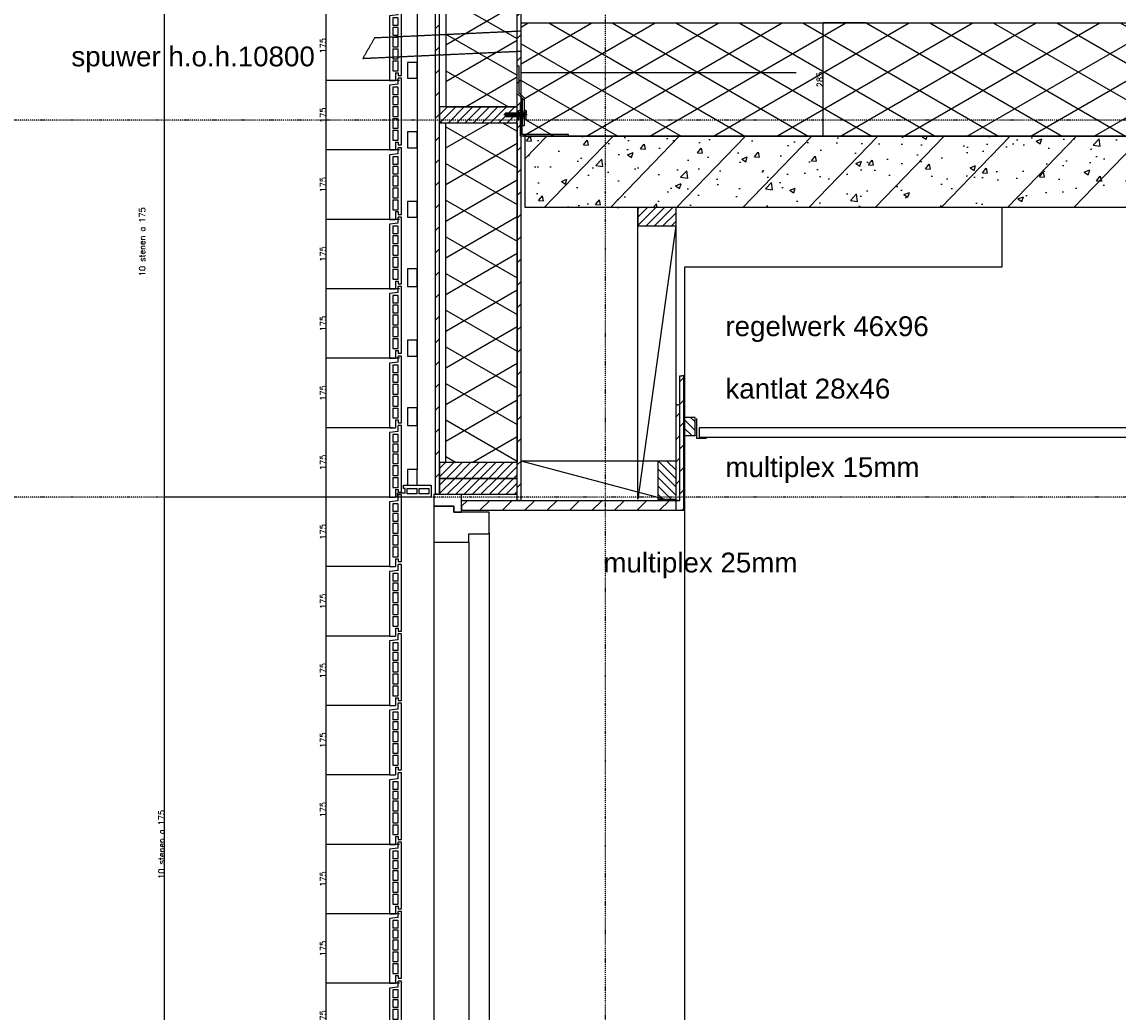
# Model space of a CAD drawing. Extents: x 0 to 297174, y -27731 to 163980.
# Tile 14 of 152: x 108656 to 111418, y 100568 to 103064. Entities that reach past the tile are written whole.
import ezdxf
from ezdxf.enums import TextEntityAlignment as Align

# ---------------------------------------------------------------- set-up
doc = ezdxf.new("R2010")
doc.units = 0
doc.header["$LTSCALE"] = 5
doc.header["$MEASUREMENT"] = 0
doc.header["$PDMODE"] = 3
doc.header["$PDSIZE"] = 0.1
for name, pattern in [('DASHDOT', [1, 0.5, -0.25, 0, -0.25]), ('DD1', [2.66667, 1.66667, -0.5, 0, -0.5]), ('HIDDEN', [0.375, 0.25, -0.125])]:
    doc.linetypes.add(name, pattern=pattern)
doc.layers.get('0').update_dxf_attribs({"linetype": 'CONTINUOUS'})
doc.layers.get('DEFPOINTS').update_dxf_attribs({"linetype": 'CONTINUOUS'})
for name, color, linetype in [('A--A21--_F-23-', 9, 'CONTINUOUS'), ('A--A25--_F--3-', 9, 'CONTINUOUS'), ('A--A42--_F-23-', 9, 'CONTINUOUS'), ('A--L13D3_VLOEREN', 3, 'CONTINUOUS'), ('A--L21--', 3, 'CONTINUOUS'), ('A--L21--_F-23-', 4, 'CONTINUOUS'), ('A--L21D1_BUITENWAND', 1, 'CONTINUOUS'), ('A--L21D3_BUITENWAND', 3, 'CONTINUOUS'), ('A--L21D4_BUITENWAND', 4, 'CONTINUOUS'), ('A--L21DC1_BUITENWAND', 1, 'HIDDEN'), ('A--L25--', 7, 'CONTINUOUS'), ('A--L25--_F-23-', 7, 'CONTINUOUS'), ('A--L31--', 2, 'CONTINUOUS'), ('A--L31--_F--3-', 7, 'CONTINUOUS'), ('A--L31D1_BUITENKOZIJN', 1, 'CONTINUOUS'), ('A--L35--', 7, 'CONTINUOUS'), ('A--L35--_F-23-', 7, 'CONTINUOUS'), ('A--L35-D2-_PLAFONDS', 2, 'CONTINUOUS'), ('A--L35-D4-_PLAFONDS', 4, 'CONTINUOUS'), ('A--L351-_F-23-', 7, 'CONTINUOUS'), ('A--L42--', 7, 'CONTINUOUS'), ('A--L42--_F-23-', 7, 'CONTINUOUS'), ('A--M$1A-_F123-', 1, 'CONTINUOUS'), ('A--T$1A-_F123_20', 1, 'CONTINUOUS'), ('STRAMIEN', 8, 'DD1'), ('X--LR---_CP', 7, 'CONTINUOUS')]:
    doc.layers.add(name, color=color, linetype=linetype)
doc.styles.add('EB2', font='ARIAL.TTF')
doc.styles.add('HIEMSTRA', font='romans.shx')
doc.dimstyles.new('ALFA25', dxfattribs={"dimtxt": 50, "dimasz": 2, "dimexe": 0.3, "dimexo": 0.3, "dimgap": 2, "dimtad": 1, "dimdec": 0, "dimzin": 0, "dimdsep": 46, "dimtxsty": 'HIEMSTRA', "dimblk1": 'OBLIQUE', "dimblk2": 'OBLIQUE', "dimsah": 1, "dimcen": 0.09, "dimdle": 0.3, "dimclrd": 1, "dimclre": 1, "dimclrt": 2, "dimadec": 0, "dimazin": 0, "dimtfac": 0.75, "dimtdec": 4, "dimtix": 1, "dimtmove": 2, "dimatfit": 3, "dimldrblk": 'OBLIQUE', "dimfxl": 0, "dimtvp": 625, "dimtolj": 1, "dimtzin": 0, "dimarcsym": 0})
pattern_1 = [(45, (0, 0), (-10.6066, 10.6066), [])]

# ---------------------------------------------------------------- blocks, each defined once
blk = doc.blocks.new('ARGETON175')
at = {"layer": 'A--L21D3_BUITENWAND'}
for p, q in [((0, 168), (-8, 168)), ((-8, 153), (-8, 168)), ((0, 0), (0, 168)), ((-8, 153), (-30, 150.5)), ((-30, 150.5), (-30, -12.5)), ((-22, 145.5), (-22, 126)), ((-8, 145.5), (-22, 145.5)), ((-8, 126), (-8, 145.5)), ((-8, 126), (-22, 126)), ((-8, 121), (-22, 121)), ((-22, 121), (-22, 102)), ((-8, 102), (-8, 121)), ((-22, 102), (-8, 102)), ((-22, 97), (-22, 72)), ((-22, 97), (-8, 97)), ((-8, 72), (-8, 97)), ((-22, 72), (-8, 72)), ((-22, 67), (-22, 42)), ((-22, 67), (-8, 67)), ((-8, 42), (-8, 67)), ((-22, 42), (-8, 42)), ((-22, 37), (-22, 12)), ((-22, 37), (-8, 37)), ((-8, 12), (-8, 37)), ((-22, 12), (-8, 12)), ((-15, 7), (-15, -12.5)), ((-15, 7), (-8, 7)), ((-8, 7), (-8, 0)), ((-8, 0), (0, 0)), ((-30, -12.5), (-15, -12.5))]:
    blk.add_line(p, q, dxfattribs=at)
blk = doc.blocks.new('ARGE175GR')
at = {"layer": 'A--L21D3_BUITENWAND', "color": 8}
for p, q in [((0, 168), (-8, 168)), ((-8, 153), (-8, 168)), ((0, 0), (0, 168)), ((-8, 153), (-30, 150.5)), ((-30, 150.5), (-30, -12.5)), ((-22, 145.5), (-22, 126)), ((-8, 145.5), (-22, 145.5)), ((-8, 126), (-8, 145.5)), ((-8, 126), (-22, 126)), ((-8, 121), (-22, 121)), ((-22, 121), (-22, 102)), ((-8, 102), (-8, 121)), ((-22, 102), (-8, 102)), ((-22, 97), (-22, 72)), ((-22, 97), (-8, 97)), ((-8, 72), (-8, 97)), ((-22, 72), (-8, 72)), ((-22, 67), (-22, 42)), ((-22, 67), (-8, 67)), ((-8, 42), (-8, 67)), ((-22, 42), (-8, 42)), ((-22, 37), (-22, 12)), ((-22, 37), (-8, 37)), ((-8, 12), (-8, 37)), ((-22, 12), (-8, 12)), ((-15, 7), (-15, -12.5)), ((-15, 7), (-8, 7)), ((-8, 7), (-8, 0)), ((-8, 0), (0, 0)), ((-30, -12.5), (-15, -12.5))]:
    blk.add_line(p, q, dxfattribs=at)
blk = doc.blocks.new('_OBLIQUE')
at = {"color": 0, "linetype": 'ByBlock'}
blk.add_line((-0.5, -0.5), (0.5, 0.5), dxfattribs=at)
blk = doc.blocks.new('*D272')
at = {"layer": 'A--M$1A-_F123-', "color": 1, "lineweight": -2}
for p, q in [((109607.3, 100640.9), (109422.7, 100640.9)), ((109422.8, 100465.8), (109422.8, 100641)), ((109607.3, 100465.9), (109422.7, 100465.9))]:
    blk.add_line(p, q, dxfattribs=at)
at = {"layer": 'DEFPOINTS', "color": 0}
for p in [(109422.8, 100640.9), (109607.4, 100640.9), (109607.4, 100465.9)]:
    blk.add_point(p, dxfattribs=at)
at = {"layer": 'A--M$1A-_F123-', "color": 1, "lineweight": -2, "xscale": 0.6, "yscale": 0.6, "zscale": 0.6}
for p, rotation in [((109422.8, 100640.9), 90), ((109422.8, 100465.9), 270)]:
    blk.add_blockref('_OBLIQUE', p, dxfattribs=dict(at, rotation=rotation))
at = {"layer": 'A--M$1A-_F123-', "color": 2, "insert": (109414.7, 100553.4), "char_height": 15, "attachment_point": 5, "rotation": 90, "style": 'HIEMSTRA'}
blk.add_mtext('\\A1;175', dxfattribs=at)
blk = doc.blocks.new('*D273')
at = {"layer": 'A--M$1A-_F123-', "color": 1, "lineweight": -2}
for p, q in [((109607.3, 100815.9), (109422.7, 100815.9)), ((109422.8, 100640.8), (109422.8, 100816)), ((109607.3, 100640.9), (109422.7, 100640.9))]:
    blk.add_line(p, q, dxfattribs=at)
at = {"layer": 'DEFPOINTS', "color": 0}
for p in [(109422.8, 100815.9), (109607.4, 100815.9), (109607.4, 100640.9)]:
    blk.add_point(p, dxfattribs=at)
at = {"layer": 'A--M$1A-_F123-', "color": 1, "lineweight": -2, "xscale": 0.6, "yscale": 0.6, "zscale": 0.6}
for p, rotation in [((109422.8, 100815.9), 90), ((109422.8, 100640.9), 270)]:
    blk.add_blockref('_OBLIQUE', p, dxfattribs=dict(at, rotation=rotation))
at = {"layer": 'A--M$1A-_F123-', "color": 2, "insert": (109414.7, 100728.4), "char_height": 15, "attachment_point": 5, "rotation": 90, "style": 'HIEMSTRA'}
blk.add_mtext('\\A1;175', dxfattribs=at)
blk = doc.blocks.new('*D274')
at = {"layer": 'A--M$1A-_F123-', "color": 1, "lineweight": -2}
for p, q in [((109607.3, 100990.9), (109422.7, 100990.9)), ((109422.8, 100815.8), (109422.8, 100991)), ((109607.3, 100815.9), (109422.7, 100815.9))]:
    blk.add_line(p, q, dxfattribs=at)
at = {"layer": 'DEFPOINTS', "color": 0}
for p in [(109422.8, 100990.9), (109607.4, 100990.9), (109607.4, 100815.9)]:
    blk.add_point(p, dxfattribs=at)
at = {"layer": 'A--M$1A-_F123-', "color": 1, "lineweight": -2, "xscale": 0.6, "yscale": 0.6, "zscale": 0.6}
for p, rotation in [((109422.8, 100990.9), 90), ((109422.8, 100815.9), 270)]:
    blk.add_blockref('_OBLIQUE', p, dxfattribs=dict(at, rotation=rotation))
at = {"layer": 'A--M$1A-_F123-', "color": 2, "insert": (109414.7, 100903.4), "char_height": 15, "attachment_point": 5, "rotation": 90, "style": 'HIEMSTRA'}
blk.add_mtext('\\A1;175', dxfattribs=at)
blk = doc.blocks.new('*D275')
at = {"layer": 'A--M$1A-_F123-', "color": 1, "lineweight": -2}
for p, q in [((109582.3, 101165.9), (109422.7, 101165.9)), ((109422.8, 100990.8), (109422.8, 101166)), ((109582.3, 100990.9), (109422.7, 100990.9))]:
    blk.add_line(p, q, dxfattribs=at)
at = {"layer": 'DEFPOINTS', "color": 0}
for p in [(109422.8, 101165.9), (109582.4, 101165.9), (109582.4, 100990.9)]:
    blk.add_point(p, dxfattribs=at)
at = {"layer": 'A--M$1A-_F123-', "color": 1, "lineweight": -2, "xscale": 0.6, "yscale": 0.6, "zscale": 0.6}
for p, rotation in [((109422.8, 101165.9), 90), ((109422.8, 100990.9), 270)]:
    blk.add_blockref('_OBLIQUE', p, dxfattribs=dict(at, rotation=rotation))
at = {"layer": 'A--M$1A-_F123-', "color": 2, "insert": (109414.7, 101078.4), "char_height": 15, "attachment_point": 5, "rotation": 90, "style": 'HIEMSTRA'}
blk.add_mtext('\\A1;175', dxfattribs=at)
blk = doc.blocks.new('*D276')
at = {"layer": 'A--M$1A-_F123-', "color": 1, "lineweight": -2}
for p, q in [((109582.3, 101340.9), (109422.7, 101340.9)), ((109422.8, 101165.8), (109422.8, 101341)), ((109582.3, 101165.9), (109422.7, 101165.9))]:
    blk.add_line(p, q, dxfattribs=at)
at = {"layer": 'DEFPOINTS', "color": 0}
for p in [(109422.8, 101340.9), (109582.4, 101340.9), (109582.4, 101165.9)]:
    blk.add_point(p, dxfattribs=at)
at = {"layer": 'A--M$1A-_F123-', "color": 1, "lineweight": -2, "xscale": 0.6, "yscale": 0.6, "zscale": 0.6}
for p, rotation in [((109422.8, 101340.9), 90), ((109422.8, 101165.9), 270)]:
    blk.add_blockref('_OBLIQUE', p, dxfattribs=dict(at, rotation=rotation))
at = {"layer": 'A--M$1A-_F123-', "color": 2, "insert": (109414.7, 101253.4), "char_height": 15, "attachment_point": 5, "rotation": 90, "style": 'HIEMSTRA'}
blk.add_mtext('\\A1;175', dxfattribs=at)
blk = doc.blocks.new('*D277')
at = {"layer": 'A--M$1A-_F123-', "color": 1, "lineweight": -2}
for p, q in [((109582.3, 101515.9), (109422.7, 101515.9)), ((109422.8, 101340.8), (109422.8, 101516)), ((109528.6, 101340.9), (109422.7, 101340.9))]:
    blk.add_line(p, q, dxfattribs=at)
at = {"layer": 'DEFPOINTS', "color": 0}
for p in [(109422.8, 101515.9), (109582.4, 101515.9), (109528.7, 101340.9)]:
    blk.add_point(p, dxfattribs=at)
at = {"layer": 'A--M$1A-_F123-', "color": 1, "lineweight": -2, "xscale": 0.6, "yscale": 0.6, "zscale": 0.6}
for p, rotation in [((109422.8, 101515.9), 90), ((109422.8, 101340.9), 270)]:
    blk.add_blockref('_OBLIQUE', p, dxfattribs=dict(at, rotation=rotation))
at = {"layer": 'A--M$1A-_F123-', "color": 2, "insert": (109414.7, 101428.4), "char_height": 15, "attachment_point": 5, "rotation": 90, "style": 'HIEMSTRA'}
blk.add_mtext('\\A1;175', dxfattribs=at)
blk = doc.blocks.new('*D278')
at = {"layer": 'A--M$1A-_F123-', "color": 1, "lineweight": -2}
for p, q in [((109582.3, 101690.9), (109422.7, 101690.9)), ((109422.8, 101515.8), (109422.8, 101691)), ((109582.3, 101515.9), (109422.7, 101515.9))]:
    blk.add_line(p, q, dxfattribs=at)
at = {"layer": 'DEFPOINTS', "color": 0}
for p in [(109422.8, 101690.9), (109582.4, 101690.9), (109582.4, 101515.9)]:
    blk.add_point(p, dxfattribs=at)
at = {"layer": 'A--M$1A-_F123-', "color": 1, "lineweight": -2, "xscale": 0.6, "yscale": 0.6, "zscale": 0.6}
for p, rotation in [((109422.8, 101690.9), 90), ((109422.8, 101515.9), 270)]:
    blk.add_blockref('_OBLIQUE', p, dxfattribs=dict(at, rotation=rotation))
at = {"layer": 'A--M$1A-_F123-', "color": 2, "insert": (109414.7, 101603.4), "char_height": 15, "attachment_point": 5, "rotation": 90, "style": 'HIEMSTRA'}
blk.add_mtext('\\A1;175', dxfattribs=at)
blk = doc.blocks.new('*D279')
at = {"layer": 'A--M$1A-_F123-', "color": 1, "lineweight": -2}
for p, q in [((109582.3, 101865.9), (109422.7, 101865.9)), ((109422.8, 101690.8), (109422.8, 101866)), ((109582.3, 101690.9), (109422.7, 101690.9))]:
    blk.add_line(p, q, dxfattribs=at)
at = {"layer": 'DEFPOINTS', "color": 0}
for p in [(109422.8, 101865.9), (109582.4, 101865.9), (109582.4, 101690.9)]:
    blk.add_point(p, dxfattribs=at)
at = {"layer": 'A--M$1A-_F123-', "color": 1, "lineweight": -2, "xscale": 0.6, "yscale": 0.6, "zscale": 0.6}
for p, rotation in [((109422.8, 101865.9), 90), ((109422.8, 101690.9), 270)]:
    blk.add_blockref('_OBLIQUE', p, dxfattribs=dict(at, rotation=rotation))
at = {"layer": 'A--M$1A-_F123-', "color": 2, "insert": (109414.7, 101778.4), "char_height": 15, "attachment_point": 5, "rotation": 90, "style": 'HIEMSTRA'}
blk.add_mtext('\\A1;175', dxfattribs=at)
blk = doc.blocks.new('*D280')
at = {"layer": 'A--M$1A-_F123-', "color": 1, "lineweight": -2}
for p, q in [((109589.8, 102040.9), (109422.7, 102040.9)), ((109422.8, 101865.8), (109422.8, 102041)), ((109582.3, 101865.9), (109422.7, 101865.9))]:
    blk.add_line(p, q, dxfattribs=at)
at = {"layer": 'DEFPOINTS', "color": 0}
for p in [(109422.8, 102040.9), (109589.9, 102040.9), (109582.4, 101865.9)]:
    blk.add_point(p, dxfattribs=at)
at = {"layer": 'A--M$1A-_F123-', "color": 1, "lineweight": -2, "xscale": 0.6, "yscale": 0.6, "zscale": 0.6}
for p, rotation in [((109422.8, 102040.9), 90), ((109422.8, 101865.9), 270)]:
    blk.add_blockref('_OBLIQUE', p, dxfattribs=dict(at, rotation=rotation))
at = {"layer": 'A--M$1A-_F123-', "color": 2, "insert": (109414.7, 101953.4), "char_height": 15, "attachment_point": 5, "rotation": 90, "style": 'HIEMSTRA'}
blk.add_mtext('\\A1;175', dxfattribs=at)
blk = doc.blocks.new('*D281')
at = {"layer": 'A--M$1A-_F123-', "color": 1, "lineweight": -2}
for p, q in [((109607.3, 102215.9), (109422.7, 102215.9)), ((109422.8, 102040.8), (109422.8, 102216)), ((109589.8, 102040.9), (109422.7, 102040.9))]:
    blk.add_line(p, q, dxfattribs=at)
at = {"layer": 'DEFPOINTS', "color": 0}
for p in [(109422.8, 102215.9), (109607.4, 102215.9), (109589.9, 102040.9)]:
    blk.add_point(p, dxfattribs=at)
at = {"layer": 'A--M$1A-_F123-', "color": 1, "lineweight": -2, "xscale": 0.6, "yscale": 0.6, "zscale": 0.6}
for p, rotation in [((109422.8, 102215.9), 90), ((109422.8, 102040.9), 270)]:
    blk.add_blockref('_OBLIQUE', p, dxfattribs=dict(at, rotation=rotation))
at = {"layer": 'A--M$1A-_F123-', "color": 2, "insert": (109414.7, 102128.4), "char_height": 15, "attachment_point": 5, "rotation": 90, "style": 'HIEMSTRA'}
blk.add_mtext('\\A1;175', dxfattribs=at)
blk = doc.blocks.new('*D282')
at = {"layer": 'A--M$1A-_F123-', "color": 1, "lineweight": -2}
for p, q in [((109607.3, 102390.9), (109422.7, 102390.9)), ((109422.8, 102215.8), (109422.8, 102391)), ((109607.3, 102215.9), (109422.7, 102215.9))]:
    blk.add_line(p, q, dxfattribs=at)
at = {"layer": 'DEFPOINTS', "color": 0}
for p in [(109422.8, 102390.9), (109607.4, 102390.9), (109607.4, 102215.9)]:
    blk.add_point(p, dxfattribs=at)
at = {"layer": 'A--M$1A-_F123-', "color": 1, "lineweight": -2, "xscale": 0.6, "yscale": 0.6, "zscale": 0.6}
for p, rotation in [((109422.8, 102390.9), 90), ((109422.8, 102215.9), 270)]:
    blk.add_blockref('_OBLIQUE', p, dxfattribs=dict(at, rotation=rotation))
at = {"layer": 'A--M$1A-_F123-', "color": 2, "insert": (109414.7, 102303.4), "char_height": 15, "attachment_point": 5, "rotation": 90, "style": 'HIEMSTRA'}
blk.add_mtext('\\A1;175', dxfattribs=at)
blk = doc.blocks.new('*D283')
at = {"layer": 'A--M$1A-_F123-', "color": 1, "lineweight": -2}
for p, q in [((109607.3, 102565.9), (109422.7, 102565.9)), ((109422.8, 102390.8), (109422.8, 102566)), ((109607.3, 102390.9), (109422.7, 102390.9))]:
    blk.add_line(p, q, dxfattribs=at)
at = {"layer": 'DEFPOINTS', "color": 0}
for p in [(109422.8, 102565.9), (109607.4, 102565.9), (109607.4, 102390.9)]:
    blk.add_point(p, dxfattribs=at)
at = {"layer": 'A--M$1A-_F123-', "color": 1, "lineweight": -2, "xscale": 0.6, "yscale": 0.6, "zscale": 0.6}
for p, rotation in [((109422.8, 102565.9), 90), ((109422.8, 102390.9), 270)]:
    blk.add_blockref('_OBLIQUE', p, dxfattribs=dict(at, rotation=rotation))
at = {"layer": 'A--M$1A-_F123-', "color": 2, "insert": (109414.7, 102478.4), "char_height": 15, "attachment_point": 5, "rotation": 90, "style": 'HIEMSTRA'}
blk.add_mtext('\\A1;175', dxfattribs=at)
blk = doc.blocks.new('*D284')
at = {"layer": 'A--M$1A-_F123-', "color": 1, "lineweight": -2}
for p, q in [((109607.3, 102740.9), (109422.7, 102740.9)), ((109422.8, 102565.8), (109422.8, 102741)), ((109607.3, 102565.9), (109422.7, 102565.9))]:
    blk.add_line(p, q, dxfattribs=at)
at = {"layer": 'DEFPOINTS', "color": 0}
for p in [(109422.8, 102740.9), (109607.4, 102740.9), (109607.4, 102565.9)]:
    blk.add_point(p, dxfattribs=at)
at = {"layer": 'A--M$1A-_F123-', "color": 1, "lineweight": -2, "xscale": 0.6, "yscale": 0.6, "zscale": 0.6}
for p, rotation in [((109422.8, 102740.9), 90), ((109422.8, 102565.9), 270)]:
    blk.add_blockref('_OBLIQUE', p, dxfattribs=dict(at, rotation=rotation))
at = {"layer": 'A--M$1A-_F123-', "color": 2, "insert": (109414.7, 102653.4), "char_height": 15, "attachment_point": 5, "rotation": 90, "style": 'HIEMSTRA'}
blk.add_mtext('\\A1;175', dxfattribs=at)
blk = doc.blocks.new('*D286')
at = {"layer": 'A--M$1A-_F123-', "color": 1, "lineweight": -2}
for p, q in [((109607.3, 102915.9), (109422.7, 102915.9)), ((109422.8, 102740.8), (109422.8, 102916)), ((109607.3, 102740.9), (109422.7, 102740.9))]:
    blk.add_line(p, q, dxfattribs=at)
at = {"layer": 'DEFPOINTS', "color": 0}
for p in [(109422.8, 102915.9), (109607.4, 102915.9), (109607.4, 102740.9)]:
    blk.add_point(p, dxfattribs=at)
at = {"layer": 'A--M$1A-_F123-', "color": 1, "lineweight": -2, "xscale": 0.6, "yscale": 0.6, "zscale": 0.6}
for p, rotation in [((109422.8, 102915.9), 90), ((109422.8, 102740.9), 270)]:
    blk.add_blockref('_OBLIQUE', p, dxfattribs=dict(at, rotation=rotation))
at = {"layer": 'A--M$1A-_F123-', "color": 2, "insert": (109414.7, 102828.4), "char_height": 15, "attachment_point": 5, "rotation": 90, "style": 'HIEMSTRA'}
blk.add_mtext('\\A1;175', dxfattribs=at)
blk = doc.blocks.new('*D287')
at = {"layer": 'A--M$1A-_F123-', "color": 1, "lineweight": -2}
for p, q in [((109607.3, 103090.9), (109422.7, 103090.9)), ((109422.8, 102915.8), (109422.8, 103091)), ((109607.3, 102915.9), (109422.7, 102915.9))]:
    blk.add_line(p, q, dxfattribs=at)
at = {"layer": 'DEFPOINTS', "color": 0}
for p in [(109422.8, 103090.9), (109607.4, 103090.9), (109607.4, 102915.9)]:
    blk.add_point(p, dxfattribs=at)
at = {"layer": 'A--M$1A-_F123-', "color": 1, "lineweight": -2, "xscale": 0.6, "yscale": 0.6, "zscale": 0.6}
for p, rotation in [((109422.8, 103090.9), 90), ((109422.8, 102915.9), 270)]:
    blk.add_blockref('_OBLIQUE', p, dxfattribs=dict(at, rotation=rotation))
at = {"layer": 'A--M$1A-_F123-', "color": 2, "insert": (109414.7, 103003.4), "char_height": 15, "attachment_point": 5, "rotation": 90, "style": 'HIEMSTRA'}
blk.add_mtext('\\A1;175', dxfattribs=at)
blk = doc.blocks.new('NH40_196')
at = {"layer": 'A--A25--_F--3-'}
h = blk.add_hatch(dxfattribs=at)
h.set_pattern_fill('ALFALINE', color=256, scale=15, style=0, pattern_type=2)
h.set_pattern_definition([(45, (-6, 0), (-10.6066, 10.6066), [])])
h.paths.add_polyline_path([(0, 0), (0, 196), (40, 196), (40, 0)])
at = {"layer": 'A--L25--_F-23-', "color": 2, "linetype": 'Continuous'}
blk.add_lwpolyline([(0, 0), (0, 196), (40, 196), (40, 0)], close=True, dxfattribs=at)
at = {"layer": 'X--LR---_CP'}
for p in [(0, 0), (0, 0), (40, 0)]:
    blk.add_point(p, dxfattribs=at)
blk = doc.blocks.new('*U1661')
at = {"layer": 'A--A42--_F-23-', "linetype": 'Continuous'}
h = blk.add_hatch(dxfattribs=at)
h.set_pattern_fill('ALFALINE', color=256, scale=40, style=0)
h.set_pattern_definition([(45, (-109909.386, -101857.898), (-28.284271, 28.284271), [])])
h.paths.add_polyline_path([(0, 0), (-5, 0), (-5, 1788.5), (0, 1788.5), (5, 1788.5), (5, 0)])
at = {"layer": 'A--L42--_F-23-', "color": 2, "linetype": 'Continuous'}
for points in [[(0, 0), (-5, 0), (-5, 1788.5), (0, 1788.5)], [(0, 0), (5, 0), (5, 1788.5), (0, 1788.5)]]:
    blk.add_lwpolyline(points, dxfattribs=at)
blk = doc.blocks.new('*U1660')
at = {"layer": 'A--A42--_F-23-', "linetype": 'Continuous'}
h = blk.add_hatch(dxfattribs=at)
h.set_pattern_fill('ALFALINE', color=256, scale=40, style=0)
h.set_pattern_definition([(45, (-109703.386, -101873.12), (-28.284271, 28.284271), [])])
h.paths.add_polyline_path([(0, 0), (-5, 0), (-5, 1758.3), (0, 1758.3), (5, 1758.3), (5, 0)])
at = {"layer": 'A--L42--_F-23-', "color": 2, "linetype": 'Continuous'}
for points in [[(0, 0), (-5, 0), (-5, 1758.3), (0, 1758.3)], [(0, 0), (5, 0), (5, 1758.3), (0, 1758.3)]]:
    blk.add_lwpolyline(points, dxfattribs=at)
blk = doc.blocks.new('Q031612A')
at = {"layer": 'A--L35--_F-23-', "color": 1, "linetype": 'Continuous'}
for points in [[(0, 0), (0, 11), (-4.5, 11), (-5, 10.5), (-5, -10.5), (-4.5, -11), (0, -11), (0, -4.7), (-4.5, -4.7), (0, -4.7), (0, -11), (-4.5, -11), (-5, -10.5), (-5, -4.2), (-4.5, -4.7), (-5, -5.2)], [(-5, 4.4), (-4.5, 4.9), (-5, 5.4)], [(-4.5, 4.9), (0, 4.9), (0, -4.7)], [(1.7, 4.5), (0.6, -4.4)], [(0.6, 4.5), (0.6, -4.4)], [(3.2, 4.5), (2.1, -4.4)], [(4.7, 4.5), (3.6, -4.4)], [(6.2, 4.5), (5.1, -4.4)], [(7.7, 4.5), (6.6, -4.4)], [(9.2, 4.5), (8.1, -4.4)], [(10.7, 4.5), (9.6, -4.4)], [(12.3, 4.5), (11.2, -4.4)], [(13.8, 4.5), (12.7, -4.4)], [(15.3, 4.5), (14.2, -4.4)], [(16.8, 4.5), (15.7, -4.4)], [(18.3, 4.5), (17.2, -4.4)], [(19.8, 4.5), (18.7, -4.4)], [(21.3, 4.5), (20.2, -4.4)], [(22.8, 4.5), (21.7, -4.4)], [(24.3, 4.5), (23.2, -4.4)], [(25.9, 4.5), (24.8, -4.4)], [(27.4, 4.5), (26.3, -4.4)], [(28.9, 4.5), (27.8, -4.4)], [(30.4, 4.5), (29.3, -4.4)], [(31.9, 4.5), (30.8, -4.4)], [(33.4, 4.5), (32.3, -4.4)], [(34.9, 4.5), (33.8, -4.4)], [(36.4, 4.5), (35.3, -4.4)], [(37.9, 4.5), (36.8, -4.4)], [(39.5, 4.5), (38.4, -4.4)], [(41, 4.5), (39.9, -4.4)], [(42.5, 4.5), (41.4, -4.4)], [(44, 4.5), (42.9, -4.4)], [(45.5, 4.5), (44.4, -4.4)], [(47, 4.5), (45.9, -4.4)], [(47.6, -2.8), (47.5, -4.1)]]:
    blk.add_lwpolyline(points, dxfattribs=at)
blk.add_lwpolyline([(47.6, 4), (47.1, 4.5), (0, 4.5), (0, -4.4), (47.1, -4.4), (47.6, -3.9)], close=True, dxfattribs=at)
at = {"layer": 'A--L351-_F-23-', "color": 1, "linetype": 'DASHDOT'}
blk.add_lwpolyline([(-7.9, 0), (51.6, 0)], dxfattribs=at)
at = {"layer": 'X--LR---_CP', "color": 1, "linetype": 'DASHDOT'}
blk.add_point((0, 0), dxfattribs=at)
blk.add_point((0, 0), dxfattribs=at)
blk.add_point((0, 0), dxfattribs=at)
blk = doc.blocks.new('Q031611-')
at = {"layer": 'A--L35--_F-23-', "color": 1, "linetype": 'Continuous'}
for points in [[(5, 5.4), (5, 10.5), (4.5, 11), (0.5, 11), (0, 10.5), (0, 5.4), (0.5, 4.9), (4.5, 4.9), (5, 5.4), (5, 4.4), (4.5, 4.9), (5, 4.4), (5, -4.2), (4.5, -4.7), (0.5, -4.7), (0, -5.2), (0, -10.5), (0.5, -11), (4.5, -11), (5, -10.5), (5, -4.2), (4.5, -4.7), (5, -5.2), (4.5, -4.7), (0.5, -4.7), (0, -4.2), (0, -5.2), (0, 4.4), (0.5, 4.9), (0, 5.4), (0, 4.4)], [(0, 4.4), (0, -4.7)]]:
    blk.add_lwpolyline(points, dxfattribs=at)
at = {"layer": 'X--LR---_CP', "color": 1, "linetype": 'Continuous'}
blk.add_point((0, 0), dxfattribs=at)
blk.add_point((0, 0), dxfattribs=at)
blk.add_point((0, 0), dxfattribs=at)
blk = doc.blocks.new('*D294')
at = {"layer": 'A--M$1A-_F123-', "color": 1, "lineweight": -2}
for p, q in [((109515, 101865.9), (109015.5, 101865.9)), ((109015.6, 100115.8), (109015.6, 101866)), ((109515, 100115.9), (109015.5, 100115.9))]:
    blk.add_line(p, q, dxfattribs=at)
at = {"layer": 'DEFPOINTS', "color": 0}
for p in [(109015.6, 101865.9), (109515.1, 101865.9), (109515.1, 100115.9)]:
    blk.add_point(p, dxfattribs=at)
at = {"layer": 'A--M$1A-_F123-', "color": 1, "lineweight": -2, "xscale": 0.6, "yscale": 0.6, "zscale": 0.6}
for p, rotation in [((109015.6, 101865.9), 90), ((109015.6, 100115.9), 270)]:
    blk.add_blockref('_OBLIQUE', p, dxfattribs=dict(at, rotation=rotation))
at = {"layer": 'A--M$1A-_F123-', "color": 2, "insert": (109007.5, 100990.9), "char_height": 15, "attachment_point": 5, "rotation": 90, "style": 'HIEMSTRA'}
blk.add_mtext('\\A1;10 stenen a 175', dxfattribs=at)
blk = doc.blocks.new('*D295')
at = {"layer": 'A--M$1A-_F123-', "color": 1, "lineweight": -2}
for p, q in [((109515, 103615.9), (109015.5, 103615.9)), ((109015.6, 101865.8), (109015.6, 103616)), ((109515, 101865.9), (109015.5, 101865.9))]:
    blk.add_line(p, q, dxfattribs=at)
at = {"layer": 'DEFPOINTS', "color": 0}
for p in [(109015.6, 103615.9), (109515.1, 103615.9), (109515.1, 101865.9)]:
    blk.add_point(p, dxfattribs=at)
at = {"layer": 'A--M$1A-_F123-', "color": 1, "lineweight": -2, "xscale": 0.6, "yscale": 0.6, "zscale": 0.6}
for p, rotation in [((109015.6, 103615.9), 90), ((109015.6, 101865.9), 270)]:
    blk.add_blockref('_OBLIQUE', p, dxfattribs=dict(at, rotation=rotation))
at = {"layer": 'A--M$1A-_F123-', "color": 2, "insert": (108959.3, 102509.6), "char_height": 15, "attachment_point": 5, "rotation": 90, "style": 'HIEMSTRA'}
blk.add_mtext('\\A1;10 stenen a 175', dxfattribs=at)
blk = doc.blocks.new('Q020283-')
at = {"layer": 'A--A25--_F--3-'}
h = blk.add_hatch(dxfattribs=at)
h.set_pattern_fill('ALFALINE', color=256, scale=15, style=0, pattern_type=2)
h.set_pattern_definition(pattern_1)
h.paths.add_polyline_path([(0, 0), (0, 96), (46, 96), (46, 0)])
at = {"layer": 'A--L25--_F-23-', "color": 2, "linetype": 'Continuous'}
blk.add_lwpolyline([(0, 0), (0, 96), (46, 96), (46, 0)], close=True, dxfattribs=at)
at = {"layer": 'X--LR---_CP'}
for p in [(0, 0), (0, 0), (46, 0)]:
    blk.add_point(p, dxfattribs=at)
blk = doc.blocks.new('Q020259-')
at = {"layer": 'A--A25--_F--3-'}
h = blk.add_hatch(dxfattribs=at)
h.set_pattern_fill('ALFALINE', color=256, scale=15, style=0, pattern_type=2)
h.set_pattern_definition(pattern_1)
h.paths.add_polyline_path([(0, 0), (0, 46), (28, 46), (28, 0)])
at = {"layer": 'A--L25--_F-23-', "color": 2, "linetype": 'Continuous'}
blk.add_lwpolyline([(0, 0), (0, 46), (28, 46), (28, 0)], close=True, dxfattribs=at)
at = {"layer": 'X--LR---_CP'}
for p in [(0, 0), (0, 0), (28, 0)]:
    blk.add_point(p, dxfattribs=at)
blk = doc.blocks.new('*U1658')
at = {"layer": 'A--A42--_F-23-', "linetype": 'Continuous'}
h = blk.add_hatch(dxfattribs=at)
h.set_pattern_fill('ALFALINE', color=256, scale=40, style=0)
h.set_pattern_definition([(45, (-110319.386, -101845.398), (-28.284271, 28.284271), [])])
h.paths.add_polyline_path([(0, 0), (5, -12.5), (5, 326.1), (0, 326.1), (-5, 326.1), (-5, 12.5)])
at = {"layer": 'A--L42--_F-23-', "color": 2, "linetype": 'Continuous'}
for points in [[(-5, 12.5), (-5, 12.5), (-5, 326.1), (0, 326.1)], [(5, -12.5), (5, -12.5), (5, 326.1), (0, 326.1)]]:
    blk.add_lwpolyline(points, dxfattribs=at)
blk = doc.blocks.new('*D317')
at = {"layer": 'A--M$1A-_F123-', "color": 1, "lineweight": -2}
for p, q in [((110783.6, 103060.9), (110675, 103060.9)), ((110675.1, 102775.8), (110675.1, 103061)), ((110718.5, 102775.9), (110675, 102775.9))]:
    blk.add_line(p, q, dxfattribs=at)
at = {"layer": 'DEFPOINTS', "color": 0}
for p in [(110675.1, 103060.9), (110783.7, 103060.9), (110718.6, 102775.9)]:
    blk.add_point(p, dxfattribs=at)
at = {"layer": 'A--M$1A-_F123-', "color": 1, "lineweight": -2, "xscale": 0.6, "yscale": 0.6, "zscale": 0.6}
for p, rotation in [((110675.1, 103060.9), 90), ((110675.1, 102775.9), 270)]:
    blk.add_blockref('_OBLIQUE', p, dxfattribs=dict(at, rotation=rotation))
at = {"layer": 'A--M$1A-_F123-', "color": 2, "insert": (110667, 102918.4), "char_height": 15, "attachment_point": 5, "rotation": 90, "style": 'HIEMSTRA'}
blk.add_mtext('\\A1;285', dxfattribs=at)
blk = doc.blocks.new('*U1645')
at = {"layer": 'A--A42--_F-23-', "linetype": 'Continuous'}
h = blk.add_hatch(dxfattribs=at)
h.set_pattern_fill('ALFALINE', color=256, scale=40, style=0)
h.set_pattern_definition([(45, (-109763.886, -101845.398), (-28.284271, 28.284271), [])])
h.paths.add_polyline_path([(0, 0), (0, 12.5), (550.5, 12.5), (555.5, 0), (560.5, -12.5), (0, -12.5)])
at = {"layer": 'A--L42--_F-23-', "color": 2, "linetype": 'Continuous'}
for points in [[(0, 0), (0, 12.5), (550.5, 12.5), (550.5, 12.5)], [(0, 0), (0, 12.5), (550.5, 12.5), (550.5, 12.5)], [(0, 0), (0, 12.5), (550.5, 12.5), (550.5, 12.5)], [(0, 0), (0, -12.5), (560.5, -12.5), (560.5, -12.5)]]:
    blk.add_lwpolyline(points, dxfattribs=at)
blk = doc.blocks.new('*U1644')
at = {"layer": 'A--A42--_F-23-', "linetype": 'Continuous'}
h = blk.add_hatch(dxfattribs=at)
h.set_pattern_fill('ALFALINE', color=256, scale=40, style=0)
h.set_pattern_definition([(45, (-110309.36, -101857.898), (-28.284271, 28.284271), [])])
h.paths.add_polyline_path([(0, 0), (-5, 0), (-5, 240.4), (0, 240.4), (5, 240.4), (5, 0)])
at = {"layer": 'A--L42--_F-23-', "color": 2, "linetype": 'Continuous'}
for points in [[(0, 0), (-5, 0), (-5, 240.4), (0, 240.4)], [(0, 0), (5, 0), (5, 240.4), (0, 240.4)]]:
    blk.add_lwpolyline(points, dxfattribs=at)

msp = doc.modelspace()

# ---------------------------------------------------------------- hatches: boundary and pattern name
at = {"layer": 'A--A21--_F-23-'}
h = msp.add_hatch(dxfattribs=at)
h.set_pattern_fill('ALFAISO', color=256, scale=80, angle=270, style=0, pattern_type=2)
h.set_pattern_definition([(330, (-2732.03, 20), (40, 69.282032), []), (30, (-2732.03, 20), (-40, 69.282032), [])])
h.paths.add_polyline_path([(109904.4, 103587.4), (109724.4, 103587.4), (109724.4, 102849.3), (109904.4, 102849.3)])
h = msp.add_hatch(dxfattribs=at)
h.set_pattern_fill('ALFAISO', color=256, scale=80, angle=270, style=0, pattern_type=2)
h.set_pattern_definition([(330, (-4682.03, -3480), (40, 69.282032), []), (30, (-4682.03, -3480), (-40, 69.282032), [])])
h.paths.add_polyline_path([(113075.7, 103060.9), (113075.7, 102775.9), (109914.4, 102775.9), (109914.4, 103060.9)])
h = msp.add_hatch(dxfattribs=at)
h.set_pattern_fill('ALFAISO', color=256, scale=80, angle=270, style=0, pattern_type=2)
h.set_pattern_definition([(210, (179850.53, -965.63), (-40, 69.28203), []), (150, (179850.53, -965.63), (40, 69.28203), [])])
h.paths.add_polyline_path([(109806.4, 101953.1), (109724.4, 101953.1), (109724.4, 102809.3), (109904.4, 102809.3), (109904.4, 101953.1)])
at = {"layer": 'A--L21D1_BUITENWAND'}
h = msp.add_hatch(dxfattribs=at)
h.set_pattern_fill('ALFABET', color=256, scale=20, angle=1, style=0, pattern_type=2)
h.set_pattern_definition([(46, (-4642.03, -3480), (-86.32078, 83.359), []), (51, (-4642.03, -3480), (143.64922, -10.04493), [15, -165]), (356, (-4642.03, -3480), (-30.37155, 149.9312), [12, -132]), (101.4514, (-4630.06, -3480.84), (113.27778, 139.88618), [12.74804, -140.22842]), (47.1842, (-4642.73, -3440), (213.99344, -29.37358), [22.5, -247.5]), (97.6356, (-4624.9, -3442.45), (183.50393, 198.05632), [19.12206, -210.3426]), (352.1842, (-4642.73, -3440), (183.50378, 198.05647), [18, -198]), (22, (-4622.56, -3449.66), (120.76856, -78.42802), [15, -165]), (327, (-4622.56, -3449.66), (46.12453, 145.85721), [12, -132]), (72.4514, (-4612.49, -3456.19), (166.89315, 67.42906), [12.74804, -140.22842]), (38.5, (-4642.03, -3480), (1.269641, 66.611074), [0, -130.4, 0, -134, 0, -132.5]), (8.5, (-4642.03, -3480), (51.229207, 79.788568), [0, -76.4, 0, -127.4, 0, -50.5]), (328.5, (-4686.623, -3480.78), (106.826954, -2.64699), [0, -50, 0, -156, 0, -207]), (318.5, (-4706.62, -3481.13), (116.270055, 22.05355), [0, -65, 0, -103.6, 0, -147]), (318.5, (-4706.62, -3481.13), (116.270055, 22.05355), [0, -65, 0, -103.6, 0, -147])])
h.paths.add_polyline_path([(113075.7, 102775.9), (113075.7, 102595.9), (109924.4, 102595.9), (109924.4, 102775.9)])

# ---------------------------------------------------------------- linework, layer by layer
at = {"layer": 'A--L13D3_VLOEREN'}
for p, q in [((109912.4, 102775.9), (109912.4, 102855.9)), ((109916.4, 102855.9), (109912.4, 102855.9)), ((109916.4, 102779.9), (109916.4, 102855.9)), ((110033.7, 102775.9), (109912.4, 102775.9)), ((110033.7, 102779.9), (109916.4, 102779.9)), ((110033.7, 102775.9), (110033.7, 102779.9))]:
    msp.add_line(p, q, dxfattribs=at)
for points in [[(113075.7, 103060.9), (113075.7, 102775.9), (109914.4, 102775.9), (109914.4, 103060.9)], [(109917.4, 102801.9), (109917.4, 102870.2), (109904.4, 102883.2), (109904.4, 102953.2), (109908.4, 102953.2), (109908.4, 102884.9), (109921.4, 102871.9), (109921.4, 102801.9)]]:
    msp.add_lwpolyline(points, close=True, dxfattribs=at)
at = {"layer": 'A--L21--'}
for points in [[(109904.4, 103587.4), (109724.4, 103587.4), (109724.4, 102849.3), (109904.4, 102849.3)], [(109806.4, 101953.1), (109724.4, 101953.1), (109724.4, 102809.3), (109904.4, 102809.3), (109904.4, 101953.1), (109806.4, 101953.1), (109806.4, 101953.1)]]:
    msp.add_lwpolyline(points, close=True, dxfattribs=at)
at = {"layer": 'A--L21--_F-23-', "linetype": 'Continuous'}
msp.add_lwpolyline([(113075.7, 102775.9), (113075.7, 102595.9), (109924.4, 102595.9), (109924.4, 102775.9)], close=True, dxfattribs=at)
at = {"layer": 'A--L21D1_BUITENWAND'}
msp.add_lwpolyline([(111125.7, 102595.9), (111125.7, 102445.9), (110325.7, 102445.9), (110325.7, 99315.9)], dxfattribs=at)
at = {"layer": 'A--L21D3_BUITENWAND'}
for p, q in [((109617.9, 101895.9), (109687.4, 101895.9)), ((109617.9, 101887.9), (109617.9, 101895.9)), ((109621.9, 101887.9), (109617.9, 101887.9)), ((109621.9, 101875.9), (109621.9, 101887.9)), ((109626.9, 101873.9), (109626.9, 101887.9)), ((109626.9, 101887.9), (109651.9, 101887.9)), ((109651.9, 101873.9), (109651.9, 101887.9)), ((109656.9, 101873.9), (109656.9, 101887.9)), ((109656.9, 101887.9), (109681.9, 101887.9)), ((109681.9, 101873.9), (109681.9, 101887.9)), ((109681.9, 101873.9), (109681.9, 101887.9)), ((109687.4, 101895.9), (109687.4, 101865.9)), ((109602.4, 101865.9), (109602.4, 101875.9)), ((109621.9, 101875.9), (109602.4, 101875.9)), ((109687.4, 101865.9), (109602.4, 101865.9)), ((109651.9, 101873.9), (109626.9, 101873.9)), ((109681.9, 101873.9), (109656.9, 101873.9))]:
    msp.add_line(p, q, dxfattribs=at)
at = {"layer": 'A--L21D4_BUITENWAND'}
for points in [[(109627.4, 102921.4), (109652.4, 102921.4), (109652.4, 102961.4), (109627.4, 102961.4)], [(109627.4, 102746.4), (109652.4, 102746.4), (109652.4, 102786.4), (109627.4, 102786.4)], [(109627.4, 102571.4), (109652.4, 102571.4), (109652.4, 102611.4), (109627.4, 102611.4)], [(109627.4, 102396.4), (109652.4, 102396.4), (109652.4, 102441.4), (109627.4, 102441.4)], [(109627.4, 102221.4), (109652.4, 102221.4), (109652.4, 102261.4), (109627.4, 102261.4)], [(109627.4, 102046.4), (109652.4, 102046.4), (109652.4, 102091.4), (109627.4, 102091.4)], [(109627.4, 101895.9), (109652.4, 101895.9), (109652.4, 101935.9), (109627.4, 101935.9)]]:
    msp.add_lwpolyline(points, close=True, dxfattribs=at)
at = {"layer": 'A--L21DC1_BUITENWAND'}
msp.add_line((109914.4, 102935.9), (110607.2, 102935.9), dxfattribs=at)
msp.add_lwpolyline([(109914.4, 103040.1), (109544.8, 103023.1), (109515.1, 102971.7), (109914.4, 102990)], dxfattribs=at)
at = {"layer": 'A--L31--'}
msp.add_line((109652.4, 103560.6), (109652.4, 101935.5), dxfattribs=at)
at = {"layer": 'A--L31--_F--3-', "color": 2, "linetype": 'Continuous'}
for p, q in [((109694.4, 101856.9), (109694.4, 101769.9)), ((109744.4, 101842.9), (109694.4, 101842.9)), ((109694.4, 101842.9), (109694.4, 101769.9)), ((109744.4, 101827.9), (109744.4, 101842.9)), ((109833.4, 101827.9), (109744.4, 101827.9)), ((109833.4, 101776), (109833.4, 101827.9)), ((109833.4, 101827.9), (109833.4, 101827.9)), ((109833.4, 101827.9), (109833.4, 101827.9)), ((109833.4, 101827.9), (109833.4, 101827.9)), ((109833.4, 101827.9), (109833.4, 101827.9)), ((109782.4, 101773.2), (109783.1, 101773.9)), ((109782.4, 101773.2), (109783.1, 101773.9)), ((109782.4, 101761.9), (109782.4, 101773.2)), ((109782.4, 101761.9), (109782.4, 101773.2)), ((109783.1, 101773.9), (109831.3, 101773.9)), ((109783.1, 101773.9), (109831.3, 101773.9)), ((109831.3, 101773.9), (109833.4, 101776)), ((109831.3, 101773.9), (109833.4, 101776)), ((109694.4, 101769.9), (109694.4, 101753.9)), ((109694.4, 101769.9), (109694.4, 101753.9)), ((109694.4, 101753.9), (109695.4, 101752.9)), ((109694.4, 101753.9), (109695.4, 101752.9)), ((109695.4, 101752.9), (109781.4, 101752.9)), ((109695.4, 101752.9), (109781.4, 101752.9)), ((109781.4, 101752.9), (109782.4, 101753.9)), ((109781.4, 101752.9), (109782.4, 101753.9)), ((109782.4, 101753.9), (109782.4, 101761.9)), ((109782.4, 101753.9), (109782.4, 101761.9))]:
    msp.add_line(p, q, dxfattribs=at)
msp.add_lwpolyline([(109763.9, 101827.9), (109763.9, 101872.9), (109694.4, 101872.9), (109694.4, 101842.9), (109744.4, 101842.9), (109744.4, 101827.9)], close=True, dxfattribs=at)
at = {"layer": 'A--L31D1_BUITENKOZIJN'}
for p, q in [((110208.4, 101860.9), (110208.4, 102595.9)), ((110304.4, 101832.9), (110304.4, 102595.9)), ((110303.9, 102549.9), (110208.4, 101860.9)), ((110274.6, 101860.9), (109914.4, 101956.9)), ((110304.4, 101956.9), (109914.4, 101956.9)), ((110304.4, 101956.9), (109914.4, 101956.9)), ((109833.4, 101776), (109833.4, 100283.8)), ((109694.4, 101752.9), (109694.4, 100259.2)), ((109782.4, 101752.9), (109782.4, 100305.9))]:
    msp.add_line(p, q, dxfattribs=at)
at = {"layer": 'A--L35-D2-_PLAFONDS'}
for p, q in [((110363, 102040.9), (110363, 102015.9)), ((113075.7, 102040.9), (110363, 102040.9)), ((113075.7, 102015.9), (110363, 102015.9))]:
    msp.add_line(p, q, dxfattribs=at)
at = {"layer": 'A--L35-D4-_PLAFONDS'}
for p, q in [((110356.6, 102013.9), (110356.6, 102063.9)), ((110381.6, 102013.9), (110356.6, 102013.9))]:
    msp.add_line(p, q, dxfattribs=at)
at = {"layer": 'STRAMIEN', "linetype": 'DASHDOT'}
for p, q in [((110125.7, 109186.3), (110125.7, 89196.8)), ((115859.7, 102815.9), (104725.7, 102815.9)), ((115859.7, 101865.9), (104725.4, 101865.9))]:
    msp.add_line(p, q, dxfattribs=at)
at = {"layer": 'X--LR---_CP'}
msp.add_point((109694.4, 101865.9), dxfattribs=at)
msp.add_point((109694.4, 101865.9), dxfattribs=at)
msp.add_point((109694.4, 101865.9), dxfattribs=at)

# ---------------------------------------------------------------- block references
for name, p in [('ARGETON175', (109612.4, 102928.4)), ('ARGETON175', (109612.4, 102753.4)), ('ARGETON175', (109612.4, 102578.4)), ('ARGETON175', (109612.4, 102403.4)), ('ARGETON175', (109612.4, 102228.4)), ('ARGETON175', (109612.4, 102053.4)), ('ARGETON175', (109612.4, 101878.4)), ('ARGE175GR', (109612.4, 101703.4)), ('ARGE175GR', (109612.4, 101528.4)), ('ARGE175GR', (109612.4, 101353.4)), ('ARGE175GR', (109612.4, 101178.4)), ('ARGE175GR', (109612.4, 101003.4)), ('ARGE175GR', (109612.4, 100828.4)), ('ARGE175GR', (109612.4, 100653.4)), ('ARGE175GR', (109612.4, 100478.4))]:
    msp.add_blockref(name, p)
at = {"layer": 'A--L25--', "xscale": -1}
for name, p, rotation in [('NH40_196', (109708.4, 102809.3), 270), ('Q020283-', (110304.4, 102595.9), 90), ('NH40_196', (109708.4, 101913.1), 270), ('NH40_196', (109708.4, 101873.1), 270)]:
    msp.add_blockref(name, p, dxfattribs=dict(at, rotation=rotation))
for name, p in [('Q020259-', (110352.4, 102020.9)), ('Q020259-', (110352.4, 102020.9)), ('Q020283-', (110304.4, 101860.9))]:
    msp.add_blockref(name, p, dxfattribs=at)
at = {"layer": 'A--L35--', "rotation": 180}
msp.add_blockref('Q031612A', (109921.4, 102829.4), dxfattribs=at)
at = {"layer": 'A--L35--', "xscale": -1}
msp.add_blockref('Q031611-', (109912.4, 102829.4), dxfattribs=at)
at = {"layer": 'A--L42--'}
for name, p in [('*U1660', (109703.4, 101873.1)), ('*U1661', (109909.4, 101857.9)), ('*U1658', (110319.4, 101845.4)), ('*U1644', (110309.4, 101857.9)), ('*U1645', (109763.9, 101845.4))]:
    msp.add_blockref(name, p, dxfattribs=at)

# ---------------------------------------------------------------- texts
at = {"layer": 'A--T$1A-_F123_20', "style": 'EB2'}
msp.add_text('spuwer h.o.h.10800', height=50, dxfattribs=at).set_placement((109394.1, 102951.6), align=Align.RIGHT)
for s, p in [('regelwerk 46x96', (110428.9, 102271.7)), ('kantlat 28x46', (110428.9, 102114.5)), ('multiplex 15mm ', (110428.9, 101916.6)), ('multiplex 25mm', (110121.4, 101676.1))]:
    msp.add_text(s, height=50, dxfattribs=at).set_placement(p)

# ---------------------------------------------------------------- dimensions: what is measured, and where the dimension line sits
at = {"layer": 'A--M$1A-_F123-'}
dim = msp.add_linear_dim(base=(109015.6, 103615.9), p1=(109515.1, 101865.9), p2=(109515.1, 103615.9), angle=270, text='10 stenen a 175', dimstyle='ALFA25', override={"dimscale": 0.3}, dxfattribs=at)
dim.commit()
dim.dimension.update_dxf_attribs({"geometry": '*D295', "text_midpoint": (108959.3, 102509.6), "dimtype": 160})
for base, p1, p2, angle, picture, middle in [((109422.8, 103090.9), (109607.4, 102915.9), (109607.4, 103090.9), 270, '*D287', (109414.7, 103003.4)), ((110675.1, 103060.9), (110718.6, 102775.9), (110783.7, 103060.9), 90, '*D317', (110667, 102918.4)), ((109422.8, 102915.9), (109607.4, 102740.9), (109607.4, 102915.9), 270, '*D286', (109414.7, 102828.4)), ((109422.8, 102740.9), (109607.4, 102565.9), (109607.4, 102740.9), 270, '*D284', (109414.7, 102653.4)), ((109422.8, 102565.9), (109607.4, 102390.9), (109607.4, 102565.9), 270, '*D283', (109414.7, 102478.4)), ((109422.8, 102390.9), (109607.4, 102215.9), (109607.4, 102390.9), 270, '*D282', (109414.7, 102303.4)), ((109422.8, 102215.9), (109589.9, 102040.9), (109607.4, 102215.9), 270, '*D281', (109414.7, 102128.4)), ((109422.8, 102040.9), (109582.4, 101865.9), (109589.9, 102040.9), 270, '*D280', (109414.7, 101953.4)), ((109422.8, 101865.9), (109582.4, 101690.9), (109582.4, 101865.9), 270, '*D279', (109414.7, 101778.4)), ((109422.8, 101690.9), (109582.4, 101515.9), (109582.4, 101690.9), 270, '*D278', (109414.7, 101603.4)), ((109422.8, 101515.9), (109528.7, 101340.9), (109582.4, 101515.9), 270, '*D277', (109414.7, 101428.4)), ((109422.8, 101340.9), (109582.4, 101165.9), (109582.4, 101340.9), 270, '*D276', (109414.7, 101253.4)), ((109422.8, 101165.9), (109582.4, 100990.9), (109582.4, 101165.9), 270, '*D275', (109414.7, 101078.4)), ((109422.8, 100990.9), (109607.4, 100815.9), (109607.4, 100990.9), 270, '*D274', (109414.7, 100903.4)), ((109422.8, 100815.9), (109607.4, 100640.9), (109607.4, 100815.9), 270, '*D273', (109414.7, 100728.4)), ((109422.8, 100640.9), (109607.4, 100465.9), (109607.4, 100640.9), 270, '*D272', (109414.7, 100553.4))]:
    dim = msp.add_linear_dim(base=base, p1=p1, p2=p2, angle=angle, dimstyle='ALFA25', override={"dimscale": 0.3}, dxfattribs=at)
    dim.commit()
    dim.dimension.update_dxf_attribs({"geometry": picture, "text_midpoint": middle})
dim = msp.add_linear_dim(base=(109015.6, 101865.9), p1=(109515.1, 100115.9), p2=(109515.1, 101865.9), angle=270, text='10 stenen a 175', dimstyle='ALFA25', override={"dimscale": 0.3}, dxfattribs=at)
dim.commit()
dim.dimension.update_dxf_attribs({"geometry": '*D294', "text_midpoint": (109007.5, 100990.9)})

doc.saveas('drawing.dxf')
